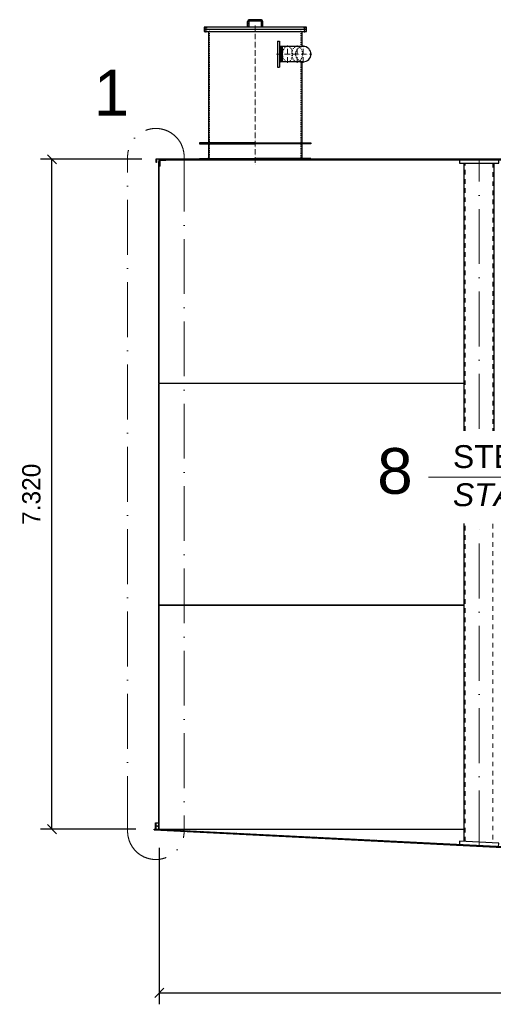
# Model space of a CAD drawing. Header units: millimetres. Extents: x -14064 to 10606674, y -83552 to 74051.
# Tile 1 of 256: x -960 to 4225, y -83552 to -72789. Entities that reach past the tile are written whole.
import ezdxf

# ---------------------------------------------------------------- set-up
doc = ezdxf.new("R2010")
doc.units = ezdxf.units.MM
doc.linetypes.add('ACAD_ISO10W100', pattern=[18, 12, -3, 0, -3])
doc.linetypes.add('JIS_02_1.0', pattern=[2, 1, -1])
doc.layers.add('Bemaßung', color=7, linetype='Continuous', lineweight=9)
doc.layers.add('Beschriftung', color=7, linetype='Continuous', lineweight=9)
doc.styles.add('LBB3.5M1000', font='isocp.shx', dxfattribs={"height": 3.5})
doc.dimstyles.new('DIN', dxfattribs={"dimtxt": 2.5, "dimasz": 2.5, "dimexe": 1.25, "dimexo": 0.625, "dimtad": 1, "dimtih": 1, "dimdec": 4, "dimdsep": 46, "dimlunit": 6, "dimtxsty": 'Standard', "dimcen": 2.5, "dimadec": 0, "dimazin": 0, "dimtfac": 1, "dimtdec": 4, "dimtmove": 0, "dimatfit": 3, "dimfxl": 0, "dimtvp": 1, "dimtolj": 1, "dimtzin": 0, "dimarcsym": 0})
pattern_1 = [(135, (563.411, -74328.9456), (-2.24506, -2.24506), [])]

# ---------------------------------------------------------------- blocks, each defined once
blk = doc.blocks.new('_Oblique')
at = {"color": 0, "linetype": 'ByBlock', "lineweight": -2}
blk.add_line((-0.5, -0.5), (0.5, 0.5), dxfattribs=at)
blk = doc.blocks.new('*D476')
at = {"layer": 'Bemaßung', "color": 0, "lineweight": -2, "transparency": 16777216}
for p, q in [((568, -81841), (568, -83552)), ((15568, -81841), (15568, -83552)), ((568, -83427), (15568, -83427))]:
    blk.add_line(p, q, dxfattribs=at)
at = {"layer": 'DEFPOINTS', "color": 0, "transparency": 16777216}
for p in [(568, -81641), (15568, -81641), (15568, -83427)]:
    blk.add_point(p, dxfattribs=at)
at = {"layer": 'Bemaßung', "color": 0, "lineweight": -2, "transparency": 16777216, "xscale": 100, "yscale": 100, "zscale": 100, "rotation": 180}
blk.add_blockref('_Oblique', (568, -83427), dxfattribs=at)
at = {"layer": 'Bemaßung', "color": 0, "lineweight": -2, "transparency": 16777216, "xscale": 100, "yscale": 100, "zscale": 100}
blk.add_blockref('_Oblique', (15568, -83427), dxfattribs=at)
at = {"layer": 'Bemaßung', "color": 0, "transparency": 16777216, "insert": (8068, -83144), "char_height": 200, "attachment_point": 5}
blk.add_mtext('\\A1;LI %%c15.000', dxfattribs=at)
blk = doc.blocks.new('*D477')
at = {"layer": 'Bemaßung', "color": 0, "lineweight": -2, "transparency": 16777216}
for p, q in [((378, -74315), (-732, -74315)), ((-607, -81638), (-607, -74315)), ((313, -81638), (-732, -81638))]:
    blk.add_line(p, q, dxfattribs=at)
at = {"layer": 'DEFPOINTS', "color": 0, "transparency": 16777216}
for p in [(-607, -74315), (578, -74315), (513, -81638)]:
    blk.add_point(p, dxfattribs=at)
at = {"layer": 'Bemaßung', "color": 0, "lineweight": -2, "transparency": 16777216, "xscale": 100, "yscale": 100, "zscale": 100}
for p, rotation in [((-607, -74315), 90), ((-607, -81638), 270)]:
    blk.add_blockref('_Oblique', p, dxfattribs=dict(at, rotation=rotation))
at = {"layer": 'Bemaßung', "color": 0, "transparency": 16777216, "insert": (-831, -77977), "char_height": 200, "attachment_point": 5, "rotation": 90}
blk.add_mtext('\\A1;7.320', dxfattribs=at)

msp = doc.modelspace()

# ---------------------------------------------------------------- hatches: boundary and pattern name
h = msp.add_hatch(color=256)
h.dxf.hatch_style = 1
h.paths.add_polyline_path([(1103.41091, -72917.94559), (1108.41091, -72917.94559), (1108.41091, -72922.94559)])
h = msp.add_hatch(color=256)
h.dxf.hatch_style = 1
h.paths.add_polyline_path([(1103.41091, -74134.94559), (1108.41091, -74134.94559), (1108.41091, -74129.94559)])
h = msp.add_hatch(color=256)
h.dxf.hatch_style = 1
h.paths.add_polyline_path([(1103.41091, -74144.94559), (1108.41091, -74144.94559), (1108.41091, -74149.94559)])
h = msp.add_hatch(color=256)
h.dxf.hatch_style = 1
h.paths.add_polyline_path([(2133.41091, -74134.94559), (2128.41091, -74134.94559), (2128.41091, -74129.94559)])
h = msp.add_hatch(color=256)
h.dxf.hatch_style = 1
h.paths.add_polyline_path([(2133.41091, -74144.94559), (2128.41091, -74144.94559), (2128.41091, -74149.94559)])
at = {"lineweight": 5}
h = msp.add_hatch(dxfattribs=at)
h.set_pattern_fill('ANSI31', color=256, angle=90)
h.set_pattern_definition(pattern_1)
h.paths.add_polyline_path([(545.41091, -74314.94559), (548.71091, -74314.94559), (548.71091, -74308.94559), (533.41091, -74308.94559), (533.41091, -74348.94559), (536.41091, -74348.94559, 0.4142135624), (539.41091, -74345.94559), (539.41091, -74320.94559, -0.4142135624)])
h = msp.add_hatch(color=256)
h.dxf.hatch_style = 1
h.paths.add_polyline_path([(568.41091, -74335.94559), (563.41091, -74340.94559), (568.41091, -74340.94559)])
h = msp.add_hatch(dxfattribs=at)
h.set_pattern_fill('ANSI31', color=256)
h.set_pattern_definition([(45, (565.911, -75552.9456), (-2.245064, 2.245064), [])])
h.paths.add_polyline_path([(568.41091, -74340.94559), (563.41091, -74340.94559), (563.41091, -76763.60584), (568.41091, -76764.94559)])
h = msp.add_hatch(dxfattribs=at)
h.set_pattern_fill('ANSI31', color=256, angle=90)
h.set_pattern_definition([(135, (603.411, -74355.9456), (-2.24506, -2.24506), [])])
edge = h.paths.add_edge_path()
edge.add_line((568.41091, -74390.94559), (568.41091, -74320.94559))
edge.add_line((568.41091, -74320.94559), (638.41091, -74320.94559))
edge.add_line((638.41091, -74320.94559), (638.41091, -74323.44559))
edge.add_arc((633.91091, -74323.44559), 4.5, -90, 0, ccw=False)
edge.add_line((633.91091, -74327.94559), (584.41091, -74327.94559))
edge.add_arc((584.41091, -74336.94559), 9, 90, 180)
edge.add_line((575.41091, -74336.94559), (575.41091, -74386.44559))
edge.add_arc((570.91091, -74386.44559), 4.5, -90, 0, ccw=False)
edge.add_line((570.91091, -74390.94559), (568.41091, -74390.94559))
h = msp.add_hatch(color=256)
h.dxf.hatch_style = 1
h.paths.add_polyline_path([(578.41091, -74315.94559), (573.41091, -74320.94559), (578.41091, -74320.94559)])
h = msp.add_hatch(dxfattribs=at)
h.set_pattern_fill('ANSI31', color=256)
h.set_pattern_definition([(45, (8068.411, -74317.9456), (-2.245064, 2.245064), [])])
h.paths.add_polyline_path([(578.41091, -74314.94559), (15558.41091, -74314.94559), (15558.41091, -74320.94559), (578.41091, -74320.94559)])
h = msp.add_hatch(dxfattribs=at)
h.set_pattern_fill('ANSI31', color=256, angle=90)
h.set_pattern_definition(pattern_1)
h.paths.add_polyline_path([(593.41091, -74311.94559), (593.41091, -74308.94559), (587.11091, -74308.94559), (587.11091, -74314.94559), (590.41091, -74314.94559, 0.4142135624)])
h = msp.add_hatch(color=256)
h.dxf.hatch_style = 1
h.paths.add_polyline_path([(593.41091, -74309.94559), (593.41091, -74311.94559, -0.4142135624), (590.41091, -74314.94559), (598.41091, -74314.94559)])
h = msp.add_hatch(color=256)
h.dxf.hatch_style = 1
h.paths.add_polyline_path([(642.77487, -74320.94559), (638.41091, -74320.94559), (638.41091, -74323.44559, -0.1989123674), (637.09289, -74326.62757)])
h = msp.add_hatch(color=256)
h.dxf.hatch_style = 1
h.paths.add_polyline_path([(1003.41091, -74314.94559), (1008.41091, -74314.94559), (1008.41091, -74309.94559)])
h = msp.add_hatch(color=256)
h.dxf.hatch_style = 1
h.paths.add_polyline_path([(1103.41091, -74304.94559), (1108.41091, -74304.94559), (1108.41091, -74299.94559)])
h = msp.add_hatch(color=256)
h.dxf.hatch_style = 1
h.paths.add_polyline_path([(2233.41091, -74314.94559), (2228.41091, -74314.94559), (2228.41091, -74309.94559)])
h = msp.add_hatch(color=256)
h.dxf.hatch_style = 1
h.paths.add_polyline_path([(574.09289, -74389.62757, -0.1989123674), (570.91091, -74390.94559), (568.41091, -74390.94559), (568.41091, -74395.30955)])
h = msp.add_hatch(color=256)
h.dxf.hatch_style = 1
h.paths.add_polyline_path([(568.41091, -76764.94559), (563.41091, -76763.60584, 0.0473419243), (563.18888, -76765.94559), (568.41091, -76765.94559)])
h.paths.add_polyline_path([(568.41091, -76765.94559), (563.18888, -76765.94559, 0.0473419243), (563.41091, -76768.28533), (568.41091, -76766.94559)])
h = msp.add_hatch(dxfattribs=at)
h.set_pattern_fill('ANSI31', color=256)
h.set_pattern_definition([(45, (565.911, -77978.4456), (-2.245064, 2.245064), [])])
h.paths.add_polyline_path([(568.41091, -76766.94559), (563.41091, -76768.28533), (563.41091, -79188.60584), (568.41091, -79189.94559)])
h = msp.add_hatch(color=256)
h.dxf.hatch_style = 1
h.paths.add_polyline_path([(563.41091, -79188.60584, 0.053374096), (562.74664, -79189.94559), (568.41091, -79189.94559)])
h.paths.add_polyline_path([(568.41091, -79189.94559), (562.74664, -79189.94559, 0.0731339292), (562.32527, -79191.94559), (568.41091, -79191.94559)])
h.paths.add_polyline_path([(568.41091, -79191.94559), (562.32527, -79191.94559, 0.0574901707), (562.41091, -79193.55328)])
h = msp.add_hatch(dxfattribs=at)
h.set_pattern_fill('ANSI31', color=256)
h.set_pattern_definition([(45, (565.411, -80416.4456), (-2.245064, 2.245064), [])])
h.paths.add_polyline_path([(568.41091, -79191.94559), (562.41091, -79193.55328), (562.41091, -81640.64559), (568.41091, -81640.94559)])
h = msp.add_hatch()
h.set_pattern_fill('ANSI31', color=256)
h.set_pattern_definition([(45, (542.911, -81603.7956), (-2.24506, 2.24506), [])])
edge = h.paths.add_edge_path()
edge.add_line((525.41091, -81638.79559), (525.41091, -81568.79559))
edge.add_line((525.41091, -81568.79559), (528.41091, -81568.79559))
edge.add_arc((528.41091, -81571.79559), 3, 0, 90, ccw=False)
edge.add_line((531.41091, -81571.79559), (531.41091, -81600.79559))
edge.add_line((531.41091, -81600.79559), (557.41091, -81600.79559))
edge.add_arc((557.41091, -81603.79559), 3, 0, 90, ccw=False)
edge.add_arc((557.41091, -81603.79559), 3, -90, 0, ccw=False)
edge.add_line((557.41091, -81606.79559), (531.41091, -81606.79559))
edge.add_line((531.41091, -81606.79559), (531.41091, -81635.79559))
edge.add_arc((528.41091, -81635.79559), 3, 270, 360, ccw=False)
edge.add_line((528.41091, -81638.79559), (525.41091, -81638.79559))
h = msp.add_hatch(dxfattribs=at)
h.set_pattern_fill('ANSI31', color=256, angle=90)
h.set_pattern_definition([(135, (3740.2112, -81803.5406), (-2.245064, -2.245064), [])])
h.paths.add_polyline_path([(512.01141, -81638.12561), (512.01141, -81646.1356), (6968.41091, -81968.95558), (6968.41091, -81960.94559)])
h = msp.add_hatch(color=256)
h.dxf.hatch_style = 1
h.paths.add_polyline_path([(525.41091, -81633.79559), (520.64901, -81638.55749), (525.41091, -81638.79559)])
h = msp.add_hatch(color=256)
h.dxf.hatch_style = 1
h.paths.add_polyline_path([(562.41091, -81635.64559), (557.64901, -81640.40749), (562.41091, -81640.64559)])
h = msp.add_hatch(color=256)
h.dxf.hatch_style = 1
h.paths.add_polyline_path([(568.41091, -81635.94559), (568.41091, -81640.94559), (573.67407, -81641.20874)])

# ---------------------------------------------------------------- linework, layer by layer
at = {"linetype": 'ACAD_ISO10W100', "lineweight": 18, "ltscale": 2}
for p, q in [((1078.41091, -72927.94559), (1078.41091, -72861.94559)), ((2158.41091, -72927.94559), (2158.41091, -72861.94559))]:
    msp.add_line(p, q, dxfattribs=at)
for p, q in [((1535.41091, -72871.94559), (1535.41091, -72809.94559)), ((1551.41091, -72871.94559), (1551.41091, -72809.94559)), ((1680.41091, -72788.94559), (1556.41091, -72788.94559)), ((1680.41091, -72804.94559), (1556.41091, -72804.94559)), ((1685.41091, -72871.94559), (1685.41091, -72809.94559)), ((1701.41091, -72871.94559), (1701.41091, -72809.94559)), ((1108.41091, -72917.94559), (1108.41091, -74134.94559)), ((2128.41091, -72917.94559), (2128.41091, -73080.79559)), ((1860.55601, -73058.94559), (1860.55601, -73270.94559)), ((1860.55601, -73058.94559), (1863.55601, -73058.94559)), ((1863.55601, -73022.44559), (1863.55601, -73307.44559)), ((1863.55601, -73022.44559), (1882.55601, -73022.44559)), ((1882.55601, -73022.44559), (1882.55601, -73307.44559)), ((1903.55601, -73080.79559), (1882.55601, -73072.94559)), ((1915.55601, -73080.79559), (1903.55601, -73080.79559)), ((1903.55601, -73249.09559), (1903.55601, -73080.79559)), ((2144.55601, -73080.79559), (1915.55601, -73080.79559)), ((1915.55601, -73249.09559), (1915.55601, -73080.79559)), ((1860.55601, -73270.94559), (1863.55601, -73270.94559)), ((1903.55601, -73249.09559), (1882.55601, -73256.94559)), ((1915.55601, -73249.09559), (1903.55601, -73249.09559)), ((2144.55601, -73249.09559), (1915.55601, -73249.09559)), ((2128.41091, -73249.09559), (2128.41091, -74134.94559)), ((1863.55601, -73307.44559), (1882.55601, -73307.44559)), ((1108.41091, -74144.94559), (1108.41091, -74304.94559)), ((2128.41091, -74144.94559), (2128.41091, -74304.94559)), ((548.71091, -74314.94559), (548.71091, -74308.94559)), ((563.41091, -74340.94559), (568.41091, -74335.94559)), ((568.41091, -74340.94559), (563.41091, -74340.94559)), ((563.41091, -76763.60584), (563.41091, -74340.94559)), ((568.41091, -79189.94559), (568.41091, -74340.94559)), ((573.41091, -74320.94559), (578.41091, -74315.94559)), ((587.11091, -74314.94559), (587.11091, -74308.94559)), ((593.41091, -74308.94559), (1008.41091, -74308.94559)), ((593.41091, -74309.94559), (598.41091, -74314.94559)), ((637.09289, -74326.62757), (642.77487, -74320.94559)), ((2228.41091, -74308.94559), (5812.41091, -74308.94559)), ((574.09289, -74389.62757), (568.41091, -74395.30955)), ((568.41091, -76764.94559), (563.41091, -76763.60584)), ((568.41091, -76766.94559), (563.41091, -76768.28533)), ((563.41091, -79188.60584), (563.41091, -76768.28533)), ((3906.46091, -76764.94559), (568.41091, -76764.94559)), ((3906.46091, -76766.94559), (568.41091, -76766.94559)), ((568.41091, -79191.94559), (562.41091, -79193.55328)), ((562.41091, -81640.64559), (562.41091, -79193.55328)), ((568.41091, -79189.94559), (563.41091, -79188.60584)), ((568.41091, -79189.94559), (568.41091, -79191.94559)), ((3906.46091, -79189.94559), (568.41091, -79189.94559)), ((568.41091, -81640.94559), (568.41091, -79191.94559)), ((3906.46091, -79191.94559), (568.41091, -79191.94559)), ((525.41091, -81568.79559), (562.41091, -81568.79559)), ((512.01141, -81638.12561), (6968.41091, -81960.94559)), ((512.01141, -81646.1356), (512.01141, -81638.12561)), ((512.01141, -81638.12561), (525.41091, -81638.12561)), ((512.01141, -81646.1356), (6968.41091, -81968.95558)), ((525.41091, -81633.79559), (520.64901, -81638.55749)), ((530.30062, -81638.12561), (562.41091, -81638.12561)), ((562.41091, -81635.64559), (557.64901, -81640.40749)), ((568.41091, -81635.94559), (573.67407, -81641.20874)), ((568.41091, -81638.12561), (3906.46091, -81638.12561))]:
    msp.add_line(p, q)
at = {"linetype": 'ACAD_ISO10W100', "lineweight": 18, "ltscale": 5}
for p, q in [((1618.41091, -72851.94559), (1618.41091, -74369.94559)), ((1971.9643, -73259.09559), (1971.9643, -73070.79559)), ((2077.48346, -73259.09559), (2077.48346, -73070.79559)), ((2144.55601, -73259.09559), (2144.55601, -73070.79559)), ((1850.55601, -73164.94559), (2238.70601, -73164.94559))]:
    msp.add_line(p, q, dxfattribs=at)
at = {"linetype": 'JIS_02_1.0', "lineweight": 18, "ltscale": 10}
for p, q in [((1069.41091, -72871.94559), (1069.41091, -72891.94559)), ((1069.41091, -72894.94559), (1069.41091, -72917.94559)), ((1087.41091, -72871.94559), (1087.41091, -72891.94559)), ((1087.41091, -72894.94559), (1087.41091, -72917.94559)), ((1118.41091, -72894.94559), (1118.41091, -74319.94559)), ((2118.41091, -72894.94559), (2118.41091, -73080.79559)), ((2149.41091, -72871.94559), (2149.41091, -72891.94559)), ((2149.41091, -72894.94559), (2149.41091, -72917.94559)), ((2167.41091, -72871.94559), (2167.41091, -72891.94559)), ((2167.41091, -72894.94559), (2167.41091, -72917.94559)), ((2118.41091, -73249.09559), (2118.41091, -74319.94559))]:
    msp.add_line(p, q, dxfattribs=at)
at = {"linetype": 'ACAD_ISO10W100', "lineweight": 18, "ltscale": 50}
for p, q in [((221.72153, -81660.15807), (221.72153, -74287.11862)), ((840.20695, -74287.11862), (840.20695, -81660.15807)), ((4068.41091, -77259.80968), (4068.41091, -74320.94559)), ((4068.41091, -81815.88073), (4068.41091, -78321.97599))]:
    msp.add_line(p, q, dxfattribs=at)
at = {"linetype": 'ACAD_ISO10W100', "lineweight": 18}
for points in [[(1543.41091, -72871.94559), (1543.41091, -72809.94559)], [(1556.41091, -72796.94559), (1680.41091, -72796.94559)], [(1693.41091, -72809.94559), (1693.41091, -72871.94559)]]:
    msp.add_lwpolyline(points, dxfattribs=at)
for points in [[(1058.41091, -72891.94559), (2178.41091, -72891.94559), (2178.41091, -72871.94559), (1058.41091, -72871.94559)], [(1103.41091, -72917.94559), (1108.41091, -72917.94559), (1108.41091, -72922.94559)], [(1103.41091, -74134.94559), (1108.41091, -74134.94559), (1108.41091, -74129.94559)], [(1103.41091, -74144.94559), (1108.41091, -74144.94559), (1108.41091, -74149.94559)], [(2133.41091, -74134.94559), (2128.41091, -74134.94559), (2128.41091, -74129.94559)], [(2133.41091, -74144.94559), (2128.41091, -74144.94559), (2128.41091, -74149.94559)], [(578.41091, -74320.94559), (15558.41091, -74320.94559), (15558.41091, -74314.94559), (578.41091, -74314.94559)], [(1003.41091, -74314.94559), (1008.41091, -74314.94559), (1008.41091, -74309.94559)], [(1103.41091, -74304.94559), (1108.41091, -74304.94559), (1108.41091, -74299.94559)], [(2233.41091, -74314.94559), (2228.41091, -74314.94559), (2228.41091, -74309.94559)], [(3853.41091, -74355.94559), (4283.41091, -74355.94559), (4283.41091, -74320.94559), (3853.41091, -74320.94559)], [(3853.6794, -81805.13935), (4283.14242, -81826.62211), (4284.89102, -81791.66582), (3855.42799, -81770.18306)]]:
    msp.add_lwpolyline(points, close=True)
for points in [[(1058.41091, -72917.94559), (2178.41091, -72917.94559), (2178.41091, -72894.94559), (1058.41091, -72894.94559), (1058.41091, -72917.94559), (1058.41091, -72917.94559)], [(1618.41091, -74134.94559), (1008.41091, -74134.94559), (1008.41091, -74144.94559), (1618.41091, -74144.94559)], [(1618.41091, -74134.94559), (2228.41091, -74134.94559), (2228.41091, -74144.94559), (1618.41091, -74144.94559)], [(1008.41091, -74314.94559), (1008.41091, -74304.94559), (1618.41091, -74304.94559)], [(2228.41091, -74314.94559), (2228.41091, -74304.94559), (1618.41091, -74304.94559)], [(3906.46091, -77285.10482), (3906.46091, -74355.94559), (4230.36091, -74355.94559), (4230.36091, -77285.10482)], [(3906.46091, -81772.73585), (3906.46091, -78296.68085)]]:
    msp.add_lwpolyline(points)
msp.add_lwpolyline([(533.41091, -74348.94559), (533.41091, -74308.94559), (593.41091, -74308.94559), (593.41091, -74311.94559, -0.4142135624), (590.41091, -74314.94559), (545.41091, -74314.94559, 0.4142135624), (539.41091, -74320.94559), (539.41091, -74345.94559, -0.4142135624), (536.41091, -74348.94559), (533.41091, -74348.94559)], format="xyb")
for points in [[(568.41091, -74390.94559), (568.41091, -74320.94559), (638.41091, -74320.94559), (638.41091, -74323.44559, -0.4142135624), (633.91091, -74327.94559), (584.41091, -74327.94559, 0.4142135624), (575.41091, -74336.94559), (575.41091, -74386.44559, -0.4142135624), (570.91091, -74390.94559)], [(525.41091, -81638.79559), (525.41091, -81568.79559), (528.41091, -81568.79559, -0.4142135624), (531.41091, -81571.79559), (531.41091, -81600.79559), (557.41091, -81600.79559, -0.4142135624), (560.41091, -81603.79559), (560.41091, -81603.79559, -0.4142135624), (557.41091, -81606.79559), (531.41091, -81606.79559), (531.41091, -81635.79559, -0.4142135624), (528.41091, -81638.79559)]]:
    msp.add_lwpolyline(points, format="xyb", close=True)
at = {"linetype": 'JIS_02_1.0', "lineweight": 18, "ltscale": 50}
for points in [[(3917.46091, -77281.71368), (3917.46091, -74355.94559), (4219.36091, -74355.94559), (4219.36091, -77281.71368)], [(3917.46091, -81773.28609), (3917.46091, -78300.07199)], [(4219.36091, -78300.07199), (4219.36091, -81788.38785)]]:
    msp.add_lwpolyline(points, dxfattribs=at)
for centre, radius, start, end in [((1556.41091, -72809.94559), 21, 90, 180), ((1556.41091, -72809.94559), 5, 90, 180), ((1680.41091, -72809.94559), 21, 0, 90), ((1680.41091, -72809.94559), 5, 0, 90), ((2144.55601, -73164.94559), 84.15, 270, 90), ((575.62777, -76765.94559), 12.4389, 169.158125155, 190.841874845), ((569.33616, -79192.37826), 7.02422, 147.516356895, 189.629766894)]:
    msp.add_arc(centre, radius, start, end)
at = {"linetype": 'ACAD_ISO10W100', "lineweight": 18}
for centre, start, end in [((1556.41091, -72809.94559), 90, 180), ((1680.41091, -72809.94559), 0, 90)]:
    msp.add_arc(centre, 13, start, end, dxfattribs=at)
at = {"linetype": 'JIS_02_1.0', "lineweight": 18, "ltscale": 10}
msp.add_arc((2144.55601, -73164.94559), 84.15, 90, 270, dxfattribs=at)
at = {"linetype": 'ACAD_ISO10W100', "lineweight": 18, "ltscale": 50}
for centre, start, end in [((530.96424, -74287.11862), 0, 180), ((530.96424, -81660.15807), 180, 0)]:
    msp.add_arc(centre, 309.24271, start, end, dxfattribs=at)
at = {"linetype": 'JIS_02_1.0', "lineweight": 18, "ltscale": 10}
for centre, ratio in [((1971.9643, -73164.94559), 0.6471763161), ((2077.48346, -73164.94559), 0.7071067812)]:
    msp.add_ellipse(centre, major_axis=(0, 84.15), ratio=ratio, dxfattribs=at)
at = {"layer": 'Beschriftung'}
msp.add_line((8000.92293, -77790.89283), (3516.80391, -77790.89283), dxfattribs=at)

# ---------------------------------------------------------------- texts
at = {"layer": 'Beschriftung', "attachment_point": 1, "style": 'LBB3.5M1000'}
for s, insert, char_height, width in [('{\\fArial|b0|i0|c0|p34;1}', (-149.39556, -73336.6277), 500, 787.9242064), ('{\\fArial|b0|i0|c0|p34;8}', (2953.89788, -77471.59077), 500, 787.9242064), ('{\\fArial|b0|i0|c0|p34;STEEL PIPE SUPPORT\\P\\fArial|b0|i1|c0|p34;STAHLROHRSTÜTZE}', (3782.14966, -77439.93047), 250, 4018.7708436)]:
    msp.add_mtext(s, dxfattribs=dict(at, insert=insert, char_height=char_height, width=width))

# ---------------------------------------------------------------- dimensions: what is measured, and where the dimension line sits
at = {"layer": 'Bemaßung'}
dim = msp.add_linear_dim(base=(-606.94651, -74314.94559), p1=(512.81041, -81638.16556), p2=(578.41091, -74314.94559), angle=90, text='7.320', dimstyle='DIN', override={"dimscale": 100, "dimtxt": 2, "dimasz": 1, "dimexo": 2, "dimgap": 0.5, "dimtih": 0, "dimblk1": 'Oblique', "dimblk2": 'Oblique', "dimsah": 1, "dimtmove": 2}, dxfattribs=at)
dim.commit()
dim.dimension.update_dxf_attribs({"geometry": '*D477', "text_midpoint": (-831.39245, -77976.55557), "dimtype": 160})
dim = msp.add_linear_dim(base=(15568.41091, -83427.36361), p1=(568.41091, -81640.94559), p2=(15568.41091, -81640.94559), text='LI %%c15.000', dimstyle='DIN', override={"dimscale": 100, "dimtxt": 2, "dimasz": 1, "dimexo": 2, "dimgap": 1, "dimtih": 0, "dimblk1": 'Oblique', "dimblk2": 'Oblique', "dimsah": 1, "dimtmove": 2}, dxfattribs=at)
dim.commit()
dim.dimension.update_dxf_attribs({"geometry": '*D476', "text_midpoint": (8068.41091, -83144.01695), "dimtype": 160})

doc.saveas('drawing.dxf')
